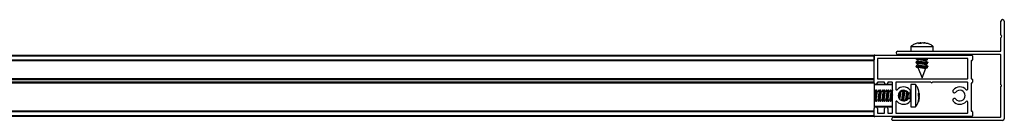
# Model space of a CAD drawing. Header units: millimetres. Extents: x 4062.402 to 4063.102, y 2923.937 to 2923.977.
# Tile 2 of 2: x 4062.752 to 4063.102, y 2923.937 to 2923.973. Entities that reach past the tile are written whole.
import ezdxf

# ---------------------------------------------------------------- set-up
doc = ezdxf.new("R2010")
doc.units = ezdxf.units.MM
doc.layers.add('SANINDUSA', color=3, linetype='Continuous')

msp = doc.modelspace()

# ---------------------------------------------------------------- linework, layer by layer
at = {"layer": 'SANINDUSA'}
for p, q in [((4063.100609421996, 2923.967286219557), (4063.100609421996, 2923.972133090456)), ((4063.101809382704, 2923.972133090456), (4063.101809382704, 2923.937333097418)), ((4063.100839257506, 2923.966975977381), (4063.100632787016, 2923.96722196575)), ((4063.100632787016, 2923.966344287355), (4063.100839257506, 2923.966590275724)), ((4063.068559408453, 2923.963156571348), (4063.068559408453, 2923.961433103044)), ((4063.068559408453, 2923.963156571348), (4063.070981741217, 2923.963156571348)), ((4063.070408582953, 2923.964154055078), (4063.07045602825, 2923.964154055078)), ((4063.07139575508, 2923.964320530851), (4063.070620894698, 2923.964154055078)), ((4063.070981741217, 2923.963156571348), (4063.076559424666, 2923.963156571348)), ((4063.071847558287, 2923.964487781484), (4063.071251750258, 2923.964349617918)), ((4063.071274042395, 2923.964154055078), (4063.071847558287, 2923.964487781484)), ((4063.072162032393, 2923.964154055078), (4063.071274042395, 2923.964154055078)), ((4063.071710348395, 2923.964360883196), (4063.072275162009, 2923.964487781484)), ((4063.071924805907, 2923.964154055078), (4063.071847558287, 2923.964487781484)), ((4063.07217419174, 2923.964487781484), (4063.071909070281, 2923.964430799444)), ((4063.072843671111, 2923.964487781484), (4063.072162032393, 2923.964154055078)), ((4063.072275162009, 2923.964487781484), (4063.072489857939, 2923.964382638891)), ((4063.074329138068, 2923.964154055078), (4063.072843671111, 2923.964487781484)), ((4063.072944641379, 2923.964487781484), (4063.073209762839, 2923.964430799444)), ((4063.073152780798, 2923.964166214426), (4063.073222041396, 2923.964487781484)), ((4063.07372796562, 2923.964376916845), (4063.073222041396, 2923.964487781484)), ((4063.073271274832, 2923.964487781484), (4063.074710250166, 2923.964154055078)), ((4063.074710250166, 2923.964154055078), (4063.074329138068, 2923.964154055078)), ((4063.076559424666, 2923.961433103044), (4063.076559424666, 2923.963156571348)), ((4063.100609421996, 2923.961533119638), (4063.100609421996, 2923.966279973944)), ((4062.441509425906, 2923.960083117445), (4063.055509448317, 2923.960083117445)), ((4062.441509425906, 2923.959783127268), (4063.055509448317, 2923.959783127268)), ((4063.055509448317, 2923.959783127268), (4063.055509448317, 2923.960083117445)), ((4063.055509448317, 2923.959783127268), (4063.055509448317, 2923.958383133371)), ((4063.055509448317, 2923.950183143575), (4063.055509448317, 2923.959783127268)), ((4063.05580937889, 2923.960083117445), (4063.090209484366, 2923.960083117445)), ((4063.063909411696, 2923.961433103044), (4063.100509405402, 2923.961433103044)), ((4063.100509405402, 2923.960233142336), (4063.063909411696, 2923.960233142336)), ((4063.07061553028, 2923.960233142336), (4063.07055008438, 2923.960195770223)), ((4063.070825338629, 2923.960233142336), (4063.07102322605, 2923.960083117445)), ((4063.074359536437, 2923.960083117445), (4063.074161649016, 2923.960233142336)), ((4063.074415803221, 2923.960083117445), (4063.07456874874, 2923.960170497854)), ((4063.090509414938, 2923.959783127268), (4063.090509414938, 2923.958383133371)), ((4063.100609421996, 2923.949383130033), (4063.100609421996, 2923.960133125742)), ((4062.441509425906, 2923.958383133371), (4063.055509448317, 2923.958383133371)), ((4062.441509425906, 2923.958083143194), (4063.055509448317, 2923.958083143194)), ((4063.055509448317, 2923.9579831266), (4062.441509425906, 2923.9579831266)), ((4063.056709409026, 2923.958783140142), (4063.056709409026, 2923.951683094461)), ((4063.088709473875, 2923.958883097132), (4063.05680942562, 2923.958883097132)), ((4063.070495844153, 2923.957682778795), (4063.07107186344, 2923.957246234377)), ((4063.070495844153, 2923.956282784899), (4063.07107186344, 2923.95584624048)), ((4063.071110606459, 2923.957933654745), (4063.070500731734, 2923.957714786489)), ((4063.071110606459, 2923.956533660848), (4063.070500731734, 2923.956314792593)), ((4063.070703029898, 2923.958883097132), (4063.07055008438, 2923.958795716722)), ((4063.070735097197, 2923.957501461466), (4063.07055008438, 2923.957395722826)), ((4063.070735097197, 2923.956101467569), (4063.07055008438, 2923.955995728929)), ((4063.07055842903, 2923.958599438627), (4063.071099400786, 2923.958348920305)), ((4063.07055842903, 2923.957199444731), (4063.071099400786, 2923.956948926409)), ((4063.070759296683, 2923.958883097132), (4063.07107186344, 2923.958646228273)), ((4063.071099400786, 2923.958631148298), (4063.071099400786, 2923.957922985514)), ((4063.071099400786, 2923.957231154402), (4063.071099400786, 2923.956522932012)), ((4063.07400822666, 2923.958232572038), (4063.074618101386, 2923.958451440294)), ((4063.07400822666, 2923.956832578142), (4063.074618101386, 2923.957051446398)), ((4063.074019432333, 2923.957514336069), (4063.074019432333, 2923.958243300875)), ((4063.074560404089, 2923.957566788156), (4063.074019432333, 2923.957817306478)), ((4063.074019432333, 2923.956114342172), (4063.074019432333, 2923.956843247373)), ((4063.074560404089, 2923.95616679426), (4063.074019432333, 2923.956417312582)), ((4063.074622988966, 2923.957083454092), (4063.074046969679, 2923.95751999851)), ((4063.074622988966, 2923.955683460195), (4063.074046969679, 2923.956120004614)), ((4063.074622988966, 2923.958483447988), (4063.074095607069, 2923.958883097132)), ((4063.074383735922, 2923.958664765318), (4063.07456874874, 2923.958770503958)), ((4063.074383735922, 2923.957264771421), (4063.07456874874, 2923.957370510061)), ((4063.08880937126, 2923.951683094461), (4063.08880937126, 2923.958783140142)), ((4063.090009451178, 2923.9579831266), (4063.090009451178, 2923.951683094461)), ((4063.090209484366, 2923.958083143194), (4063.090109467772, 2923.958083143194)), ((4063.07055842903, 2923.955799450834), (4063.071140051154, 2923.95553003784)), ((4063.071099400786, 2923.955831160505), (4063.071099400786, 2923.955633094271)), ((4063.071099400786, 2923.955633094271), (4063.072559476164, 2923.951933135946)), ((4063.071957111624, 2923.955633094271), (4063.071099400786, 2923.955633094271)), ((4063.072559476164, 2923.951933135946), (4063.073929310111, 2923.955404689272)), ((4063.073906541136, 2923.955396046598), (4063.074618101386, 2923.955651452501)), ((4063.074383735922, 2923.955864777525), (4063.07456874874, 2923.955970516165)), ((4062.441509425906, 2923.951683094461), (4063.055509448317, 2923.951683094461)), ((4062.441509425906, 2923.951583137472), (4063.055509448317, 2923.951583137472)), ((4062.441509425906, 2923.95128308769), (4063.055509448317, 2923.95128308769)), ((4063.055509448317, 2923.950383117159), (4062.441509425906, 2923.950383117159)), ((4063.055509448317, 2923.950083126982), (4062.441509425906, 2923.950083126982)), ((4063.055509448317, 2923.949983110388), (4062.441509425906, 2923.949983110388)), ((4063.055509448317, 2923.950383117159), (4063.055509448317, 2923.95128308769)), ((4063.055509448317, 2923.950083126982), (4063.055509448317, 2923.950183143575)), ((4063.055509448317, 2923.950083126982), (4063.055509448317, 2923.949983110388)), ((4063.055509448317, 2923.949983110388), (4063.055509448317, 2923.94098310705)), ((4063.061809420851, 2923.949583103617), (4063.055509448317, 2923.949583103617)), ((4063.062009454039, 2923.949383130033), (4063.055509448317, 2923.949383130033)), ((4063.056709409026, 2923.950283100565), (4063.056709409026, 2923.950183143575)), ((4063.05680942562, 2923.951583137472), (4063.088709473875, 2923.951583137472)), ((4063.059109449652, 2923.950383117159), (4063.05680942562, 2923.950383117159)), ((4063.059209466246, 2923.950183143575), (4063.059209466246, 2923.950283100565)), ((4063.060409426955, 2923.950283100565), (4063.060409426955, 2923.950183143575)), ((4063.061909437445, 2923.950383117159), (4063.060509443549, 2923.950383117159)), ((4063.062009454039, 2923.93938313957), (4063.062009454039, 2923.950283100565)), ((4063.063209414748, 2923.950283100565), (4063.063209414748, 2923.947887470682)), ((4063.075709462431, 2923.950383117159), (4063.063309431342, 2923.950383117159)), ((4063.070253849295, 2923.949583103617), (4063.068530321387, 2923.949583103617)), ((4063.068530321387, 2923.949583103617), (4063.068530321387, 2923.946420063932)), ((4063.070428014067, 2923.949292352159), (4063.07024300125, 2923.949542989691)), ((4063.07053995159, 2923.949124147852), (4063.070245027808, 2923.949567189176)), ((4063.070253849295, 2923.949583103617), (4063.070253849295, 2923.946420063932)), ((4063.088709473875, 2923.950383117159), (4063.076309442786, 2923.950383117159)), ((4063.08880937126, 2923.947887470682), (4063.08880937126, 2923.950283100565)), ((4063.090009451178, 2923.949983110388), (4063.090009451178, 2923.940183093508)), ((4063.090109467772, 2923.951583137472), (4063.090209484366, 2923.951583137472)), ((4063.090209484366, 2923.950083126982), (4063.090109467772, 2923.950083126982)), ((4063.090509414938, 2923.95128308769), (4063.090509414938, 2923.950383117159)), ((4063.055952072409, 2923.947043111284), (4063.055509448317, 2923.947043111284)), ((4063.055749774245, 2923.947640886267), (4063.055534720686, 2923.947043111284)), ((4063.056091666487, 2923.947239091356), (4063.055783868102, 2923.947646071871)), ((4063.056413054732, 2923.947652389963), (4063.055966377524, 2923.947078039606)), ((4063.056640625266, 2923.947028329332), (4063.056421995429, 2923.947650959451)), ((4063.057352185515, 2923.947043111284), (4063.056632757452, 2923.947043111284)), ((4063.057149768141, 2923.947640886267), (4063.056934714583, 2923.947043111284)), ((4063.057491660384, 2923.947239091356), (4063.057183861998, 2923.947646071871)), ((4063.057813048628, 2923.947652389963), (4063.05736637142, 2923.947078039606)), ((4063.058040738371, 2923.947028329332), (4063.057821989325, 2923.947650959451)), ((4063.058752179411, 2923.947043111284), (4063.058032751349, 2923.947043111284)), ((4063.058549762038, 2923.947640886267), (4063.058334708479, 2923.947043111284)), ((4063.05889165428, 2923.947239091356), (4063.058583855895, 2923.947646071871)), ((4063.059213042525, 2923.947652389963), (4063.058766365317, 2923.947078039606)), ((4063.059440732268, 2923.947028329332), (4063.059221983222, 2923.947650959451)), ((4063.060152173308, 2923.947043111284), (4063.059432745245, 2923.947043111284)), ((4063.059949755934, 2923.947640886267), (4063.059734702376, 2923.947043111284)), ((4063.060291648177, 2923.947239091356), (4063.059983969, 2923.947646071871)), ((4063.060613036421, 2923.947652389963), (4063.060166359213, 2923.947078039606)), ((4063.060840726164, 2923.947028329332), (4063.060621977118, 2923.947650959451)), ((4063.061552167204, 2923.947043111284), (4063.060832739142, 2923.947043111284)), ((4063.061349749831, 2923.947640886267), (4063.061134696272, 2923.947043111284)), ((4063.061691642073, 2923.947239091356), (4063.061383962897, 2923.947646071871)), ((4063.062009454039, 2923.947647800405), (4063.06156635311, 2923.947078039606)), ((4063.063413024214, 2923.947652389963), (4063.063383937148, 2923.947614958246)), ((4063.063441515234, 2923.947595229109), (4063.063421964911, 2923.947650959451)), ((4063.065040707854, 2923.947028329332), (4063.06498599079, 2923.94718395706)), ((4063.065752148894, 2923.947043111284), (4063.065032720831, 2923.947043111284)), ((4063.06546425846, 2923.947403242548), (4063.065334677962, 2923.947043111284)), ((4063.065891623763, 2923.947239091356), (4063.065723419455, 2923.947461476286)), ((4063.066080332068, 2923.94748180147), (4063.065766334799, 2923.947078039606)), ((4063.065850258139, 2923.947375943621), (4063.065784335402, 2923.947469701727)), ((4063.065919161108, 2923.947480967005), (4063.065821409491, 2923.947331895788)), ((4063.06644070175, 2923.947028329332), (4063.06628811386, 2923.947462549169)), ((4063.06715214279, 2923.947043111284), (4063.066432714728, 2923.947043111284)), ((4063.066826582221, 2923.947298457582), (4063.066734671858, 2923.947043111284)), ((4063.06717228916, 2923.947085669), (4063.067166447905, 2923.947078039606)), ((4063.068330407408, 2923.945888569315), (4063.068330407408, 2923.946735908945)), ((4063.068330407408, 2923.94443034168), (4063.068330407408, 2923.945888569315)), ((4063.068530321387, 2923.947243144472), (4063.068529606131, 2923.947226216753)), ((4063.068530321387, 2923.946420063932), (4063.068530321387, 2923.941583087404)), ((4063.070253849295, 2923.946420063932), (4063.070253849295, 2923.941583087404)), ((4063.071251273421, 2923.947687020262), (4063.071145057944, 2923.947953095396)), ((4063.071585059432, 2923.946226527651), (4063.071251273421, 2923.947770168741)), ((4063.071251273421, 2923.94650190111), (4063.071585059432, 2923.946226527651)), ((4063.071251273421, 2923.945556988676), (4063.071251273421, 2923.94650190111)), ((4063.071251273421, 2923.946156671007), (4063.071585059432, 2923.946226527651)), ((4063.071585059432, 2923.945999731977), (4063.071251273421, 2923.945609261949)), ((4063.071251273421, 2923.945954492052), (4063.071585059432, 2923.945999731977)), ((4063.071585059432, 2923.945166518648), (4063.071251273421, 2923.945556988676)), ((4063.071585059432, 2923.945309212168), (4063.071335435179, 2923.945834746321)), ((4063.071585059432, 2923.945857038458), (4063.071398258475, 2923.945463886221)), ((4063.071585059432, 2923.945536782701), (4063.071404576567, 2923.944871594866)), ((4063.071451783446, 2923.945322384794), (4063.071585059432, 2923.945710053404)), ((4063.071585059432, 2923.946299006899), (4063.071455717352, 2923.946852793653)), ((4063.071516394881, 2923.946322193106), (4063.071585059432, 2923.945999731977)), ((4063.100609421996, 2923.938033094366), (4063.100609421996, 2923.948783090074)), ((4063.055509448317, 2923.944123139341), (4063.055527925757, 2923.944123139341)), ((4063.055520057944, 2923.944137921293), (4063.05573880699, 2923.943515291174)), ((4063.055735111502, 2923.943557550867), (4063.055747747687, 2923.943513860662)), ((4063.055747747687, 2923.943513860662), (4063.056194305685, 2923.944088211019)), ((4063.056069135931, 2923.943927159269), (4063.056376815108, 2923.94352011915)), ((4063.056197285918, 2923.944123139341), (4063.056927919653, 2923.944123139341)), ((4063.056411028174, 2923.943525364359), (4063.056626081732, 2923.944123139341)), ((4063.05692005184, 2923.944137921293), (4063.057138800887, 2923.943515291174)), ((4063.057135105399, 2923.943557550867), (4063.057147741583, 2923.943513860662)), ((4063.057147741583, 2923.943513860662), (4063.057594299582, 2923.944088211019)), ((4063.057469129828, 2923.943927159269), (4063.057776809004, 2923.94352011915)), ((4063.057597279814, 2923.944123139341), (4063.05832791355, 2923.944123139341)), ((4063.05781102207, 2923.943525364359), (4063.058026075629, 2923.944123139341)), ((4063.058320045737, 2923.944137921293), (4063.058538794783, 2923.943515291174)), ((4063.058535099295, 2923.943557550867), (4063.05854773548, 2923.943513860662)), ((4063.05854773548, 2923.943513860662), (4063.058994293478, 2923.944088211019)), ((4063.058869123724, 2923.943927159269), (4063.059176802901, 2923.94352011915)), ((4063.058997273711, 2923.944123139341), (4063.059727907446, 2923.944123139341)), ((4063.059211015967, 2923.943525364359), (4063.059426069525, 2923.944123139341)), ((4063.059720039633, 2923.944137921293), (4063.05993878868, 2923.943515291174)), ((4063.059935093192, 2923.943557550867), (4063.059947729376, 2923.943513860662)), ((4063.059947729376, 2923.943513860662), (4063.060394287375, 2923.944088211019)), ((4063.060269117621, 2923.943927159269), (4063.060576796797, 2923.94352011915)), ((4063.060397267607, 2923.944123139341), (4063.061128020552, 2923.944123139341)), ((4063.060611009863, 2923.943525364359), (4063.060826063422, 2923.944123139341)), ((4063.06112003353, 2923.944137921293), (4063.061338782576, 2923.943515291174)), ((4063.061335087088, 2923.943557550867), (4063.061347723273, 2923.943513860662)), ((4063.061347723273, 2923.943513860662), (4063.061794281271, 2923.944088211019)), ((4063.061669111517, 2923.943927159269), (4063.061976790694, 2923.94352011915)), ((4063.061797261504, 2923.944123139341), (4063.062009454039, 2923.944123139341)), ((4063.062002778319, 2923.944123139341), (4063.062009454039, 2923.944039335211)), ((4063.063209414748, 2923.943278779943), (4063.063209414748, 2923.93938313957)), ((4063.063361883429, 2923.943539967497), (4063.06337678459, 2923.94352011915)), ((4063.063410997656, 2923.943525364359), (4063.063426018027, 2923.943566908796)), ((4063.064793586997, 2923.944123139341), (4063.065328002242, 2923.944123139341)), ((4063.064977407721, 2923.943987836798), (4063.065026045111, 2923.944123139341)), ((4063.065320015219, 2923.944137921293), (4063.065450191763, 2923.943767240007)), ((4063.065699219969, 2923.943708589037), (4063.06599438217, 2923.944088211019)), ((4063.065844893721, 2923.943690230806), (4063.065939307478, 2923.943834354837)), ((4063.065869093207, 2923.943927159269), (4063.066053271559, 2923.943683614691)), ((4063.06591045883, 2923.943790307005), (4063.065985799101, 2923.943683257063)), ((4063.065997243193, 2923.944123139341), (4063.066727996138, 2923.944123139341)), ((4063.066202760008, 2923.944123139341), (4063.066225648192, 2923.943695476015)), ((4063.066274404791, 2923.943701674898), (4063.066426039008, 2923.944123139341)), ((4063.066720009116, 2923.944137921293), (4063.06681656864, 2923.943863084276)), ((4063.068528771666, 2923.943948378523), (4063.068530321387, 2923.943923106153)), ((4063.071251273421, 2923.943832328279), (4063.071585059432, 2923.945309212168)), ((4063.071251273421, 2923.943598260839), (4063.071585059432, 2923.945166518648)), ((4063.071585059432, 2923.944939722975), (4063.071251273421, 2923.943396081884)), ((4063.071251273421, 2923.943396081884), (4063.071251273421, 2923.943598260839)), ((4063.071358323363, 2923.944882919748), (4063.071488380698, 2923.945311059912)), ((4063.071585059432, 2923.945456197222), (4063.071436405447, 2923.944863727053)), ((4063.071585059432, 2923.944867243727), (4063.071453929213, 2923.944305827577)), ((4063.071490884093, 2923.944435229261), (4063.071528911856, 2923.944626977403)), ((4063.08880937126, 2923.93938313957), (4063.08880937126, 2923.943278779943)), ((4062.441509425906, 2923.940183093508), (4063.055509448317, 2923.940183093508)), ((4062.441509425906, 2923.940083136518), (4063.055509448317, 2923.940083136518)), ((4063.055509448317, 2923.939783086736), (4062.441509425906, 2923.939783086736)), ((4063.055509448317, 2923.941783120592), (4063.062009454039, 2923.941783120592)), ((4063.055509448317, 2923.941583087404), (4063.061809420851, 2923.941583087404)), ((4063.055509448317, 2923.93838309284), (4063.055509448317, 2923.94098310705)), ((4063.055509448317, 2923.93838309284), (4063.055509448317, 2923.939783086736)), ((4063.056709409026, 2923.94098310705), (4063.056709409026, 2923.93938313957)), ((4063.05680942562, 2923.939283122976), (4063.059109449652, 2923.939283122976)), ((4063.059209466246, 2923.93938313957), (4063.059209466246, 2923.94098310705)), ((4063.060409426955, 2923.94098310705), (4063.060409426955, 2923.93938313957)), ((4063.060509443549, 2923.939283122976), (4063.061909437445, 2923.939283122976)), ((4063.063309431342, 2923.939283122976), (4063.088709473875, 2923.939283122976)), ((4063.068530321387, 2923.941583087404), (4063.070253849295, 2923.941583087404)), ((4063.070255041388, 2923.941631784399), (4063.070458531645, 2923.941893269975)), ((4063.090109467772, 2923.940083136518), (4063.090209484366, 2923.940083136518)), ((4063.090509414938, 2923.939783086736), (4063.090509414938, 2923.93838309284)), ((4063.055509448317, 2923.93838309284), (4062.441509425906, 2923.93838309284)), ((4063.055509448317, 2923.938083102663), (4062.441509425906, 2923.938083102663)), ((4063.055509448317, 2923.938083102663), (4063.055509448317, 2923.93838309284)), ((4063.090209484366, 2923.938083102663), (4063.05580937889, 2923.938083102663)), ((4063.061809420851, 2923.93703310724), (4063.061809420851, 2923.937333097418)), ((4063.10120940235, 2923.936733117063), (4063.062109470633, 2923.936733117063)), ((4063.062409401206, 2923.937933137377), (4063.100509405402, 2923.937933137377))]:
    msp.add_line(p, q, dxfattribs=at)
at = {"layer": 'SANINDUSA', "flags": 128}
for points in [[(4063.07046282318, 2923.960083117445), (4063.070529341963, 2923.960183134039), (4063.070627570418, 2923.960233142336)], [(4063.071464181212, 2923.960233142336), (4063.071731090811, 2923.960183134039), (4063.072317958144, 2923.960083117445)], [(4063.074644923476, 2923.960233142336), (4063.074589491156, 2923.960183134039), (4063.07456874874, 2923.960170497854)], [(4063.07055842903, 2923.958599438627), (4063.070481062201, 2923.958650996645), (4063.070529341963, 2923.958783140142), (4063.07076990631, 2923.958883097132)], [(4063.07055842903, 2923.957199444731), (4063.070481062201, 2923.957251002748), (4063.070529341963, 2923.957383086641), (4063.070762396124, 2923.957480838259)], [(4063.07055842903, 2923.955799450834), (4063.070481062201, 2923.955851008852), (4063.070529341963, 2923.955983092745), (4063.070762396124, 2923.956080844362)], [(4063.070500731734, 2923.957714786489), (4063.070483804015, 2923.9577020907), (4063.070627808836, 2923.957627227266), (4063.071065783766, 2923.957515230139), (4063.071731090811, 2923.957383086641), (4063.072522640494, 2923.957251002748), (4063.073319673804, 2923.957139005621), (4063.074001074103, 2923.957064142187), (4063.074462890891, 2923.957037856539)], [(4063.070500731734, 2923.956314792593), (4063.070483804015, 2923.956302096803), (4063.070627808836, 2923.95622723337), (4063.071065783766, 2923.956115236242), (4063.071731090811, 2923.955983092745), (4063.072522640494, 2923.955851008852), (4063.073319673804, 2923.955739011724), (4063.074001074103, 2923.95566414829), (4063.074462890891, 2923.955637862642)], [(4063.074019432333, 2923.957535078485), (4063.074055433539, 2923.957507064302), (4063.073935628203, 2923.957488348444), (4063.073609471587, 2923.957507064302), (4063.073127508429, 2923.957560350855), (4063.07256519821, 2923.957639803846), (4063.072010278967, 2923.95773314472)], [(4063.074019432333, 2923.956135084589), (4063.074055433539, 2923.956107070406), (4063.073935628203, 2923.956088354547), (4063.073609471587, 2923.956107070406), (4063.073127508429, 2923.956160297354), (4063.07256519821, 2923.95623980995), (4063.072010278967, 2923.956333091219)], [(4063.074019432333, 2923.957683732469), (4063.074369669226, 2923.957627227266), (4063.074637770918, 2923.957515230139), (4063.074589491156, 2923.957383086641), (4063.07456874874, 2923.957370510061)], [(4063.074019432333, 2923.956283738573), (4063.074369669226, 2923.95622723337), (4063.074637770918, 2923.956115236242), (4063.074589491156, 2923.955983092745), (4063.07456874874, 2923.955970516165)], [(4063.074462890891, 2923.958437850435), (4063.074635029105, 2923.958464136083), (4063.074622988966, 2923.958483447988)], [(4063.074462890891, 2923.957037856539), (4063.074635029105, 2923.957064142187), (4063.074622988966, 2923.957083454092)], [(4063.07465600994, 2923.958883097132), (4063.074589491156, 2923.958783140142), (4063.07456874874, 2923.958770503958)], [(4063.074462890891, 2923.955637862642), (4063.074635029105, 2923.95566414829), (4063.074622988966, 2923.955683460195)], [(4063.055749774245, 2923.947640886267), (4063.055761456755, 2923.947658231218), (4063.05583620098, 2923.947526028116), (4063.055948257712, 2923.947098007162), (4063.055957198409, 2923.94705807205)], [(4063.0562086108, 2923.944123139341), (4063.056204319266, 2923.944110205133), (4063.056185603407, 2923.944118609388), (4063.056204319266, 2923.944346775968), (4063.056257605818, 2923.944759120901), (4063.056337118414, 2923.945291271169), (4063.056430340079, 2923.945860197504)], [(4063.057149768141, 2923.947640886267), (4063.057161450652, 2923.947658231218), (4063.057236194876, 2923.947526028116), (4063.057348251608, 2923.947098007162), (4063.057357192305, 2923.94705807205)], [(4063.057608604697, 2923.944123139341), (4063.057604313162, 2923.944110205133), (4063.057585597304, 2923.944118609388), (4063.057604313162, 2923.944346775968), (4063.057657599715, 2923.944759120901), (4063.057737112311, 2923.945291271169), (4063.057830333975, 2923.945860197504)], [(4063.058549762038, 2923.947640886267), (4063.058561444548, 2923.947658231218), (4063.058636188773, 2923.947526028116), (4063.058748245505, 2923.947098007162), (4063.058757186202, 2923.94705807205)], [(4063.059008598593, 2923.944123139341), (4063.059004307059, 2923.944110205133), (4063.0589855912, 2923.944118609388), (4063.059004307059, 2923.944346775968), (4063.059057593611, 2923.944759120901), (4063.059137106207, 2923.945291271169), (4063.059230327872, 2923.945860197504)], [(4063.059949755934, 2923.947640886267), (4063.059961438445, 2923.947658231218), (4063.060036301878, 2923.947526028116), (4063.060148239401, 2923.947098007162), (4063.060157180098, 2923.94705807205)], [(4063.06040859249, 2923.944123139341), (4063.060404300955, 2923.944110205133), (4063.060385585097, 2923.944118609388), (4063.060404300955, 2923.944346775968), (4063.060457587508, 2923.944759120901), (4063.060537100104, 2923.945291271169), (4063.060630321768, 2923.945860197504)], [(4063.061349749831, 2923.947640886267), (4063.061361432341, 2923.947658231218), (4063.061436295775, 2923.947526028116), (4063.061548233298, 2923.947098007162), (4063.061557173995, 2923.94705807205)], [(4063.061808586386, 2923.944123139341), (4063.061804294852, 2923.944110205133), (4063.061785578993, 2923.944118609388), (4063.061804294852, 2923.944346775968), (4063.061857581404, 2923.944759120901), (4063.061937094, 2923.945291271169), (4063.062009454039, 2923.945736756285)], [(4063.063421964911, 2923.947650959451), (4063.063399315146, 2923.947622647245), (4063.063395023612, 2923.94761013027)], [(4063.065659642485, 2923.94745062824), (4063.065748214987, 2923.947098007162), (4063.065757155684, 2923.94705807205)], [(4063.065942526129, 2923.947481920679), (4063.065880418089, 2923.947293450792), (4063.065872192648, 2923.947264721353)], [(4063.066008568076, 2923.944123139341), (4063.066004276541, 2923.944110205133), (4063.065985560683, 2923.944118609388), (4063.066004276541, 2923.944346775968), (4063.066057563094, 2923.944759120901), (4063.06613707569, 2923.945291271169), (4063.066230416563, 2923.945860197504)], [(4063.067146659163, 2923.947105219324), (4063.067148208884, 2923.947098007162), (4063.06715714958, 2923.94705807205)], [(4063.056402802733, 2923.944123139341), (4063.056425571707, 2923.943691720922), (4063.056399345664, 2923.943508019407), (4063.056376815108, 2923.94352011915)], [(4063.057802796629, 2923.944123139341), (4063.057825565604, 2923.943691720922), (4063.05779933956, 2923.943508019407), (4063.057776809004, 2923.94352011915)], [(4063.059202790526, 2923.944123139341), (4063.0592255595, 2923.943691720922), (4063.059199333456, 2923.943508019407), (4063.059176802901, 2923.94352011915)], [(4063.060602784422, 2923.944123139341), (4063.060625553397, 2923.943691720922), (4063.060599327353, 2923.943508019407), (4063.060576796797, 2923.94352011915)], [(4063.06201100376, 2923.943525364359), (4063.061999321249, 2923.943508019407), (4063.061976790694, 2923.94352011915)], [(4063.063315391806, 2923.94350754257), (4063.063324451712, 2923.943502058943), (4063.063371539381, 2923.943527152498)], [(4063.063419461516, 2923.943565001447), (4063.063399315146, 2923.943508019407), (4063.06337678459, 2923.94352011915)], [(4063.065991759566, 2923.943764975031), (4063.066012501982, 2923.943703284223), (4063.066019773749, 2923.943683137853)]]:
    msp.add_lwpolyline(points, dxfattribs=at)
at = {"layer": 'SANINDUSA'}
for centre, radius, start, end in [((4063.101209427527, 2923.972133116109), 0.0006000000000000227, 0, 180), ((4063.100709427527, 2923.967286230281), 9.999999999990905e-05, 180, 220.0000000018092), ((4063.100609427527, 2923.96678311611), 0.000300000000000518, 319.9999999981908, 40.00000000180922), ((4063.100709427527, 2923.966280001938), 0.0001000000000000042, 139.9999999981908, 180), ((4063.055809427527, 2923.95978311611), 0.0003000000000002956, 90, 180), ((4063.063909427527, 2923.960833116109), 0.0006000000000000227, 90, 270), ((4063.090209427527, 2923.95978311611), 0.0003000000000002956, 0, 90), ((4063.100509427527, 2923.961533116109), 0.0001000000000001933, 270, 0), ((4063.100509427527, 2923.960133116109), 9.999999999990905e-05, 0, 90), ((4063.056809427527, 2923.95878311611), 0.0001000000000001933, 90, 180), ((4063.072407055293, 2923.962247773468), 0.003841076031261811, 249.6588714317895, 263.2729272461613), ((4063.07240723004, 2923.960847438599), 0.003840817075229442, 249.6546590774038, 263.2698467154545), ((4063.075771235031, 2923.980047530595), 0.02164925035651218, 257.8516053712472, 266.5352933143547), ((4063.088709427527, 2923.95878311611), 9.999999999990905e-05, 0, 90), ((4063.090109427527, 2923.95798311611), 9.999999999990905e-05, 90, 180), ((4063.090209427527, 2923.958383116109), 0.0003000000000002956, 270, 0), ((4063.07240723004, 2923.959447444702), 0.003840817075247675, 249.6546590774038, 263.2698467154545), ((4063.056109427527, 2923.95018311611), 0.0006000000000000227, 180, 0), ((4063.056809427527, 2923.95168311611), 9.999999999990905e-05, 180, 270), ((4063.056809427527, 2923.950283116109), 0.0001000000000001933, 90, 180), ((4063.059109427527, 2923.950283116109), 0.0001000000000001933, 0, 90), ((4063.059809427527, 2923.95018311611), 0.0006000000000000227, 180, 0), ((4063.060509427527, 2923.950283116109), 0.0001000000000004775, 90, 180), ((4063.061809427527, 2923.949383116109), 0.0001999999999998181, 0, 90), ((4063.061909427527, 2923.950283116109), 0.0001000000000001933, 0, 90), ((4063.063309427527, 2923.950283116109), 9.999999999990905e-05, 90, 180), ((4063.076009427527, 2923.95050811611), 0.0003250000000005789, 202.6198649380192, 337.3801350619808), ((4063.088709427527, 2923.95168311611), 9.999999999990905e-05, 270, 0), ((4063.088709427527, 2923.950283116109), 9.999999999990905e-05, 0, 90), ((4063.090109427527, 2923.95168311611), 9.999999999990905e-05, 180, 270), ((4063.090109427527, 2923.94998311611), 9.999999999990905e-05, 90, 180), ((4063.090209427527, 2923.95128311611), 0.0003000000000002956, 0, 90), ((4063.090209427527, 2923.95038311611), 0.0003000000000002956, 270, 0), ((4063.100484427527, 2923.949083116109), 0.0003249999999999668, 292.6198649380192, 67.38013506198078), ((4063.063394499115, 2923.944963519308), 0.007723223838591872, 164.1102441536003, 172.9092675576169), ((4063.080806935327, 2923.941454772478), 0.02515984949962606, 165.742934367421, 175.2058127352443), ((4063.064811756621, 2923.944960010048), 0.007740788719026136, 164.1202468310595, 172.8992648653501), ((4063.082206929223, 2923.941454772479), 0.0251598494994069, 165.742934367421, 175.2058127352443), ((4063.066211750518, 2923.944960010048), 0.007740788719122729, 164.1202468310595, 172.8992648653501), ((4063.08360692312, 2923.941454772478), 0.02515984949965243, 165.742934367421, 175.2058127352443), ((4063.067611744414, 2923.944960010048), 0.007740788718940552, 164.1202468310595, 172.8992648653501), ((4063.085029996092, 2923.941450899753), 0.02518317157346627, 165.7473261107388, 175.2014209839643), ((4063.06901173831, 2923.944960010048), 0.007740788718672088, 164.1202468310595, 172.8992648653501), ((4063.089626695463, 2923.940992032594), 0.02840769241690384, 166.4521826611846, 174.8185189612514), ((4063.063509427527, 2923.947887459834), 0.0002999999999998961, 180, 317.3320744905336), ((4063.066009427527, 2923.945583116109), 0.003100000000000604, 39.79181950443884, 137.3320744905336), ((4063.066009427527, 2923.945583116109), 0.001900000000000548, 39.79181950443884, 320.2081804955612), ((4063.11686829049, 2923.937040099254), 0.05315263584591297, 169.3119078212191, 171.617491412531), ((4063.091067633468, 2923.941172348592), 0.02665271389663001, 169.8697569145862, 173.2418419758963), ((4063.073186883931, 2923.94496584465), 0.007715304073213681, 164.1114564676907, 172.9193530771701), ((4063.102783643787, 2923.939559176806), 0.03747077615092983, 167.800733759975, 173.5933921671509), ((4063.074538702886, 2923.944974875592), 0.007666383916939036, 164.0775604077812, 172.941951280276), ((4063.11415047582, 2923.93796686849), 0.04755876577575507, 169.2386071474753, 172.7812364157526), ((4063.093243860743, 2923.941269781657), 0.02602154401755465, 169.8393782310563, 173.3437952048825), ((4063.067930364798, 2923.947183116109), 0.000600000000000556, 219.7918195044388, 39.79181950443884), ((4063.084088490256, 2923.947183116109), 0.0005999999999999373, 140.2081804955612, 320.2081804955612), ((4063.086009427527, 2923.945583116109), 0.003100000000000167, 42.66792550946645, 140.2081804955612), ((4063.086009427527, 2923.945583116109), 0.001900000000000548, 219.7918195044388, 140.2081804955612), ((4063.088509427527, 2923.947887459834), 0.0003000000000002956, 222.6679255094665, 0), ((4063.063509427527, 2923.943278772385), 0.0003000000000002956, 42.66792550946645, 180), ((4063.066009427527, 2923.945583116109), 0.003100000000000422, 222.6679255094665, 320.2081804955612), ((4063.067930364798, 2923.943983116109), 0.0006000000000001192, 320.2081804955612, 140.2081804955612), ((4063.084088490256, 2923.943983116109), 0.0005999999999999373, 39.79181950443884, 219.7918195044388), ((4063.086009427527, 2923.945583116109), 0.003100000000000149, 219.7918195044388, 317.3320744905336), ((4063.088509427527, 2923.943278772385), 0.0003000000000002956, 0, 137.3320744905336), ((4063.056109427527, 2923.940983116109), 0.0006000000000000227, 0, 180), ((4063.056809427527, 2923.93938311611), 9.999999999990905e-05, 180, 270), ((4063.059109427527, 2923.93938311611), 0.0001000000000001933, 270, 0), ((4063.059809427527, 2923.94098311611), 0.0006000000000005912, 0, 180), ((4063.060509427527, 2923.93938311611), 0.0001000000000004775, 180, 270), ((4063.061809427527, 2923.941783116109), 0.0001999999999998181, 270, 0), ((4063.061909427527, 2923.93938311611), 0.0001000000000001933, 270, 0), ((4063.063309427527, 2923.93938311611), 0.0001000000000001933, 180, 270), ((4063.088709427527, 2923.93938311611), 0.0001000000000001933, 270, 0), ((4063.090109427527, 2923.940183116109), 9.999999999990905e-05, 180, 270), ((4063.090209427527, 2923.93978311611), 0.0003000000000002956, 0, 90), ((4063.055809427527, 2923.938383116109), 0.0003000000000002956, 180, 270), ((4063.062409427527, 2923.93733311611), 0.000600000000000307, 90, 180), ((4063.062109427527, 2923.937033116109), 0.0002999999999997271, 180, 270), ((4063.090209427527, 2923.938383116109), 0.0003000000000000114, 270, 0), ((4063.100509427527, 2923.93803311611), 9.999999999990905e-05, 270, 0), ((4063.101209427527, 2923.93733311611), 0.0006000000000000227, 270, 0)]:
    msp.add_arc(centre, radius, start, end, dxfattribs=at)
for centre, major_axis, ratio, start_param, end_param in [((4063.072559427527, 2923.957737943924), (0.001459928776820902, -0.0002245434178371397), 0.06422387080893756, 4.33667124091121, 6.293062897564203), ((4063.072559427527, 2923.956337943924), (0.001459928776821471, -0.0002245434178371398), 0.06422387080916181, 4.336671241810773, 6.293062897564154), ((4063.056435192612, 2923.945583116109), (0.0002382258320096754, 0.001459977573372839), 0.03396900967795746, 1.385388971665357, 3.147135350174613), ((4063.057835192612, 2923.945583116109), (0.0002382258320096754, 0.001459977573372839), 0.03396900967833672, 1.385388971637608, 3.147135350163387), ((4063.059235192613, 2923.945583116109), (0.0002382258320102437, 0.001459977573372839), 0.03396900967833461, 1.385388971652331, 3.14713535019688), ((4063.060635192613, 2923.945583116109), (0.0002382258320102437, 0.001459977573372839), 0.03396900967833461, 1.385388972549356, 3.147135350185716), ((4063.062035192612, 2923.945583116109), (0.0002382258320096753, 0.001459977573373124), 0.03396900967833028, 1.385388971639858, 3.147135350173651), ((4063.064835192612, 2923.945583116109), (0.0002382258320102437, 0.001459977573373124), 0.03396900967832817, 1.385388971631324, 2.640827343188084), ((4063.066235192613, 2923.945583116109), (0.0002382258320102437, 0.001459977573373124), 0.03396900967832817, 1.385388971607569, 3.147135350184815), ((4063.067635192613, 2923.945583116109), (0.0002382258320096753, 0.001459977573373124), 0.03396900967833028, 1.385388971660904, 2.665550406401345)]:
    msp.add_ellipse(centre, major_axis=major_axis, ratio=ratio, start_param=start_param, end_param=end_param, dxfattribs=at)
for points, knots in [([(4063.071249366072, 2923.964363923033), (4063.071097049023, 2923.964342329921), (4063.070498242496, 2923.964257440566), (4063.06958102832, 2923.963863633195), (4063.068910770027, 2923.963385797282), (4063.068607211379, 2923.963169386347)], [0, 0, 0, 0, 0.15728469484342, 0.6183359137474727, 1, 1, 1, 1]), ([(4063.076528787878, 2923.963143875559), (4063.076372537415, 2923.963271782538), (4063.075884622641, 2923.963671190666), (4063.074987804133, 2923.964113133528), (4063.074226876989, 2923.964292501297), (4063.073883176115, 2923.96437351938)], [0, 0, 0, 0, 0.2052870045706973, 0.6410384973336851, 1, 1, 1, 1]), ([(4063.071118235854, 2923.957922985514), (4063.071117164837, 2923.957917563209), (4063.071114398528, 2923.957903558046), (4063.071293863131, 2923.957858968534), (4063.071600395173, 2923.957799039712), (4063.071878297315, 2923.957754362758), (4063.072010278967, 2923.95773314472)], [0, 0, 0, 0, 0.1778537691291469, 0.4593749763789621, 0.7432456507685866, 1, 1, 1, 1]), ([(4063.071118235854, 2923.956522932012), (4063.0711171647, 2923.956517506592), (4063.071114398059, 2923.956503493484), (4063.071293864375, 2923.9564589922), (4063.071600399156, 2923.956399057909), (4063.071878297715, 2923.956354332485), (4063.072010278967, 2923.956333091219)], [0, 0, 0, 0, 0.1778535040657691, 0.4593709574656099, 0.7432412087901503, 1, 1, 1, 1]), ([(4063.071957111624, 2923.958433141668), (4063.072114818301, 2923.958409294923), (4063.072430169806, 2923.958361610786), (4063.0729372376, 2923.958299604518), (4063.073393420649, 2923.958253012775), (4063.07372167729, 2923.958228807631), (4063.073917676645, 2923.95822360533), (4063.074015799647, 2923.958224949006), (4063.074008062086, 2923.958233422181), (4063.074007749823, 2923.958233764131)], [0, 0, 0, 0, 0.1815848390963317, 0.3630984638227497, 0.5434440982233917, 0.7220942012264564, 0.8439749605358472, 0.9937033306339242, 1, 1, 1, 1]), ([(4063.071957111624, 2923.957033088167), (4063.072114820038, 2923.957009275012), (4063.072430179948, 2923.956961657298), (4063.072937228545, 2923.956899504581), (4063.073393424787, 2923.956853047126), (4063.073721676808, 2923.956828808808), (4063.073917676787, 2923.956823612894), (4063.074015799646, 2923.956824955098), (4063.074008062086, 2923.956833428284), (4063.074007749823, 2923.956833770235)], [0, 0, 0, 0, 0.1815822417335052, 0.3630989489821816, 0.5434430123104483, 0.7220935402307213, 0.8439745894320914, 0.9937033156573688, 1, 1, 1, 1]), ([(4063.071957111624, 2923.955633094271), (4063.072121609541, 2923.955602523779), (4063.072450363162, 2923.95554142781), (4063.072960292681, 2923.95546729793), (4063.073407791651, 2923.955414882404), (4063.073729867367, 2923.955390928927), (4063.073898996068, 2923.955387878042), (4063.073903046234, 2923.955400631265), (4063.073903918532, 2923.95540337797)], [0, 0, 0, 0, 0.1945647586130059, 0.3888430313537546, 0.5794074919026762, 0.7659359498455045, 0.9495888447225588, 1, 1, 1, 1]), ([(4063.071206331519, 2923.947797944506), (4063.071113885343, 2923.948065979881), (4063.07089772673, 2923.948692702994), (4063.070500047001, 2923.949225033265), (4063.070272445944, 2923.949529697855)], [0, 0, 0, 0, 0.4276775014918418, 1, 1, 1, 1]), ([(4063.055730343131, 2923.945916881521), (4063.055706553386, 2923.945751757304), (4063.055658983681, 2923.945421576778), (4063.055596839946, 2923.944934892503), (4063.055549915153, 2923.944524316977), (4063.055526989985, 2923.944271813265), (4063.055519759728, 2923.94414662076), (4063.055524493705, 2923.944141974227), (4063.055526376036, 2923.944140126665)], [0, 0, 0, 0, 0.1964314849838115, 0.3927821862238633, 0.5878582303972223, 0.781150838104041, 0.9129808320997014, 1, 1, 1, 1]), ([(4063.056632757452, 2923.94703202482), (4063.056632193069, 2923.947035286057), (4063.056629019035, 2923.947053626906), (4063.056603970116, 2923.946942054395), (4063.05655700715, 2923.946681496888), (4063.056496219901, 2923.946301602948), (4063.056451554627, 2923.946002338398), (4063.056430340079, 2923.945860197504)], [0, 0, 0, 0, 0.05211795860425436, 0.2931058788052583, 0.535165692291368, 0.7792188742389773, 1, 1, 1, 1]), ([(4063.057130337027, 2923.945916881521), (4063.057106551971, 2923.945751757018), (4063.057058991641, 2923.94542157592), (4063.056996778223, 2923.944934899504), (4063.056950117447, 2923.944524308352), (4063.05692694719, 2923.944271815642), (4063.056919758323, 2923.944146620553), (4063.056924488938, 2923.944141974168), (4063.056926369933, 2923.944140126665)], [0, 0, 0, 0, 0.196431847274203, 0.392782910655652, 0.5878549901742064, 0.7811504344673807, 0.9129806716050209, 1, 1, 1, 1]), ([(4063.058032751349, 2923.94703202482), (4063.058032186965, 2923.947035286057), (4063.058029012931, 2923.947053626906), (4063.058003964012, 2923.946942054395), (4063.057957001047, 2923.946681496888), (4063.057896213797, 2923.946301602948), (4063.057851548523, 2923.946002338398), (4063.057830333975, 2923.945860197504)], [0, 0, 0, 0, 0.05211795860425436, 0.2931058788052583, 0.535165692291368, 0.7792188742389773, 1, 1, 1, 1]), ([(4063.058530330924, 2923.945916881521), (4063.058506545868, 2923.945751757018), (4063.058458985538, 2923.94542157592), (4063.05839677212, 2923.944934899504), (4063.058350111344, 2923.944524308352), (4063.058326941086, 2923.944271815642), (4063.058319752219, 2923.944146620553), (4063.058324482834, 2923.944141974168), (4063.058326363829, 2923.944140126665)], [0, 0, 0, 0, 0.196431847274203, 0.392782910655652, 0.5878549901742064, 0.7811504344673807, 0.9129806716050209, 1, 1, 1, 1]), ([(4063.059432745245, 2923.94703202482), (4063.059432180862, 2923.947035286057), (4063.059429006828, 2923.947053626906), (4063.059403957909, 2923.946942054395), (4063.059356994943, 2923.946681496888), (4063.059296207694, 2923.946301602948), (4063.05925154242, 2923.946002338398), (4063.059230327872, 2923.945860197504)], [0, 0, 0, 0, 0.05211795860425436, 0.2931058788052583, 0.535165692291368, 0.7792188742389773, 1, 1, 1, 1]), ([(4063.05993032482, 2923.945916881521), (4063.059906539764, 2923.945751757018), (4063.059858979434, 2923.94542157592), (4063.059796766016, 2923.944934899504), (4063.05975010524, 2923.944524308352), (4063.059726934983, 2923.944271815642), (4063.059719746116, 2923.944146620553), (4063.05972447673, 2923.944141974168), (4063.059726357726, 2923.944140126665)], [0, 0, 0, 0, 0.196431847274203, 0.392782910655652, 0.5878549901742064, 0.7811504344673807, 0.9129806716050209, 1, 1, 1, 1]), ([(4063.060832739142, 2923.94703202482), (4063.060832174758, 2923.947035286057), (4063.060829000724, 2923.947053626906), (4063.060803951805, 2923.946942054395), (4063.06075698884, 2923.946681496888), (4063.06069620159, 2923.946301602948), (4063.060651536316, 2923.946002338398), (4063.060630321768, 2923.945860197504)], [0, 0, 0, 0, 0.05211795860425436, 0.2931058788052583, 0.535165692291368, 0.7792188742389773, 1, 1, 1, 1]), ([(4063.061330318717, 2923.945916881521), (4063.061306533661, 2923.945751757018), (4063.06125897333, 2923.94542157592), (4063.061196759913, 2923.944934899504), (4063.061150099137, 2923.944524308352), (4063.061126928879, 2923.944271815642), (4063.061119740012, 2923.944146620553), (4063.061124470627, 2923.944141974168), (4063.061126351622, 2923.944140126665)], [0, 0, 0, 0, 0.196431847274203, 0.392782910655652, 0.5878549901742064, 0.7811504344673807, 0.9129806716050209, 1, 1, 1, 1]), ([(4063.065032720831, 2923.94703202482), (4063.065032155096, 2923.947035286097), (4063.065028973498, 2923.947053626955), (4063.065004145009, 2923.946942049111), (4063.064956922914, 2923.94668150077), (4063.064896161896, 2923.946301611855), (4063.064851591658, 2923.946002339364), (4063.064830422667, 2923.945860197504)], [0, 0, 0, 0, 0.05211827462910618, 0.2931041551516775, 0.5351711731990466, 0.7792258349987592, 1, 1, 1, 1]), ([(4063.065530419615, 2923.945916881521), (4063.065506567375, 2923.945751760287), (4063.065458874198, 2923.945421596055), (4063.065396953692, 2923.944934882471), (4063.065350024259, 2923.944524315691), (4063.065326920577, 2923.944271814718), (4063.065319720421, 2923.944146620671), (4063.065324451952, 2923.944141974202), (4063.065326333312, 2923.944140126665)], [0, 0, 0, 0, 0.1964373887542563, 0.3927817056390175, 0.5878571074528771, 0.7811515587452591, 0.9129811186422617, 1, 1, 1, 1]), ([(4063.066432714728, 2923.94703202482), (4063.066432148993, 2923.947035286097), (4063.066428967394, 2923.947053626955), (4063.066404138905, 2923.946942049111), (4063.06635691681, 2923.94668150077), (4063.066296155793, 2923.946301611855), (4063.066251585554, 2923.946002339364), (4063.066230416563, 2923.945860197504)], [0, 0, 0, 0, 0.05211827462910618, 0.2931041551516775, 0.5351711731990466, 0.7792258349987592, 1, 1, 1, 1]), ([(4063.066930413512, 2923.945916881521), (4063.066906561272, 2923.945751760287), (4063.066858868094, 2923.945421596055), (4063.066796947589, 2923.944934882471), (4063.066750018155, 2923.944524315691), (4063.066726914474, 2923.944271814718), (4063.066719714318, 2923.944146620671), (4063.066724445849, 2923.944141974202), (4063.066726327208, 2923.944140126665)], [0, 0, 0, 0, 0.1964373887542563, 0.3927817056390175, 0.5878571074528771, 0.7811515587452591, 0.9129811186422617, 1, 1, 1, 1]), ([(4063.067748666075, 2923.946623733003), (4063.067730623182, 2923.946513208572), (4063.067694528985, 2923.946292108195), (4063.067651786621, 2923.946004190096), (4063.06763041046, 2923.945860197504)], [0, 0, 0, 0, 0.4998835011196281, 1, 1, 1, 1]), ([(4063.071467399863, 2923.946854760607), (4063.071454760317, 2923.947024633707), (4063.071439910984, 2923.947224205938), (4063.071363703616, 2923.947406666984), (4063.071352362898, 2923.947433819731)], [0, 0, 0, 0, 0.8511860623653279, 1, 1, 1, 1]), ([(4063.070269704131, 2923.941649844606), (4063.070387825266, 2923.941796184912), (4063.070772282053, 2923.942272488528), (4063.071099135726, 2923.942879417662), (4063.071222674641, 2923.943347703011), (4063.07123792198, 2923.943405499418)], [0, 0, 0, 0, 0.2799367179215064, 0.9111288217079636, 0.9999999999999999, 0.9999999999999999, 0.9999999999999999, 0.9999999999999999]), ([(4063.071191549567, 2923.943236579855), (4063.071192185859, 2923.943237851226), (4063.07135640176, 2923.943565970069), (4063.071418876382, 2923.94393291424), (4063.071481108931, 2923.944298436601)], [0, 0, 0, 0, 0.00387472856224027, 1, 1, 1, 1])]:
    msp.add_open_spline(points, degree=3, knots=knots, dxfattribs=at)

doc.saveas('drawing.dxf')
